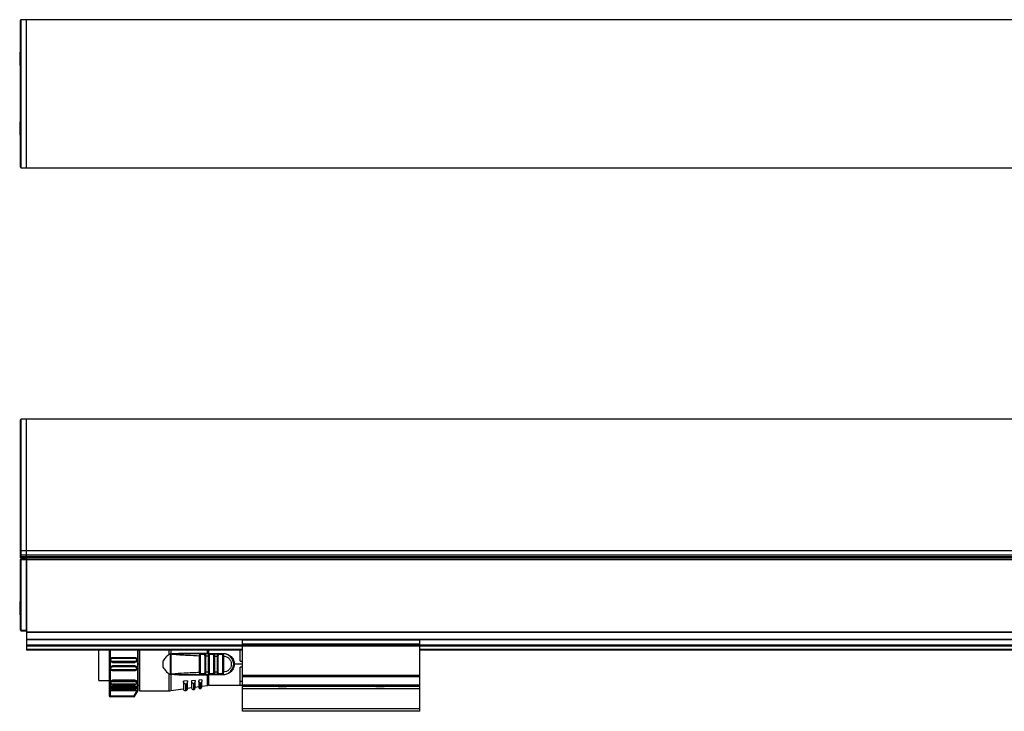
# Model space of a CAD drawing. Header units: millimetres. Extents: x -791 to 2460, y 405 to 804.
# Tile 6 of 14: x -134 to 198, y 570 to 804. Entities that reach past the tile are written whole.
import ezdxf

# ---------------------------------------------------------------- set-up
doc = ezdxf.new("R2010")
doc.units = ezdxf.units.MM

# ---------------------------------------------------------------- blocks, each defined once
blk = doc.blocks.new('Drawing View1')
at = {"color": 7, "linetype": 'Continuous', "lineweight": 25}
for p, q in [((-600, -21.3), (-600, 28.3)), ((-598, 28.5), (-599.8, 28.5)), ((-599.8, -21.5), (-599.8, 28.5)), ((-2, 28.5), (-598, 28.5)), ((-598, -21.5), (-598, 28.5)), ((-598, -21.5), (-598, 28.5)), ((-600, 17.55), (-600.25, 17.55)), ((-600.25, 17.55), (-600.25, 13.29)), ((-600.25, 13.29), (-600.25, 13.05)), ((-600.25, 13.05), (-600, 13.05)), ((-600, -6.05), (-600.25, -6.05)), ((-600.25, -6.05), (-600.25, -9.64)), ((-600.25, -9.64), (-600.25, -10.55)), ((-600.25, -10.55), (-600, -10.55)), ((-599.8, -21.5), (-598, -21.5)), ((-598, -21.5), (-2, -21.5))]:
    blk.add_line(p, q, dxfattribs=at)
for centre, start, end in [((-599.8, 28.3), 90, 180), ((-599.8, -21.3), 180, 270)]:
    blk.add_arc(centre, 0.2, start, end, dxfattribs=at)
blk = doc.blocks.new('Drawing View2')
at = {"color": 7, "linetype": 'Continuous', "lineweight": 25}
for p, q in [((-39.44, 39.99), (-39.44, 84.06)), ((-37.44, 84.26), (-39.24, 84.26)), ((-39.24, 39.84), (-39.24, 84.26)), ((558.56, 84.26), (-37.44, 84.26)), ((-37.44, 39.84), (-37.44, 84.26)), ((-37.44, 39.84), (-37.44, 84.26)), ((-39.44, 38.28), (-39.44, 39.99)), ((-39.44, 38.28), (-39.24, 38.28)), ((-39.44, 37.76), (-39.44, 38.28)), ((-39.44, 37.76), (-39.24, 37.76)), ((-39.44, 37.46), (-39.44, 37.76)), ((-39.44, 12.96), (-39.44, 36.86)), ((-39.44, 36.86), (-39.24, 36.86)), ((-37.44, 39.84), (-39.24, 39.84)), ((-39.24, 38.28), (-39.24, 39.84)), ((-37.44, 38.28), (-39.24, 38.28)), ((-39.24, 37.76), (-39.24, 38.28)), ((-39.24, 37.26), (-39.24, 37.76)), ((-37.44, 37.76), (-39.24, 37.76)), ((-37.44, 37.26), (-39.24, 37.26)), ((-39.24, 36.86), (-39.24, 37.06)), ((-39.24, 37.06), (-37.44, 37.06)), ((-39.24, 12.96), (-39.24, 36.86)), ((-39.24, 36.86), (-37.44, 36.86)), ((-37.44, 38.28), (-37.44, 39.84)), ((558.56, 39.84), (-37.44, 39.84)), ((-37.44, 38.28), (-37.44, 39.84)), ((558.56, 38.28), (-37.44, 38.28)), ((-37.44, 37.76), (-37.44, 38.28)), ((-37.44, 37.76), (-37.44, 37.76)), ((-37.44, 37.26), (-37.44, 37.76)), ((558.56, 37.76), (-37.44, 37.76)), ((-37.44, 37.34), (-37.44, 37.76)), ((-35.44, 37.26), (-37.44, 37.26)), ((-37.44, 37.26), (-37.44, 37.01)), ((-37.44, 37.01), (-37.44, 36.86)), ((-37.44, 12.96), (-37.44, 36.86)), ((558.56, 36.76), (-37.44, 36.76)), ((-37.44, 36.76), (-37.44, 12.34)), ((260.56, 37.26), (-35.44, 37.26)), ((548.56, 37.26), (260.56, 37.26)), ((-39.44, 22.64), (-39.69, 22.64)), ((-39.69, 22.64), (-39.69, 22.2)), ((-39.69, 22.2), (-39.69, 18.14)), ((-39.69, 18.14), (-39.44, 18.14)), ((-39.44, 12.96), (-39.24, 12.96)), ((-39.24, 12.76), (-39.24, 12.96)), ((-39.24, 12.96), (-37.44, 12.96)), ((-39.24, 12.76), (-37.44, 12.76)), ((558.56, 12.34), (-37.44, 12.34)), ((-37.44, 12.34), (-37.44, 12.2)), ((558.56, 12.2), (-37.44, 12.2)), ((-37.44, 12.2), (-37.44, 9.82)), ((-37.44, 9.82), (-37.44, 9.68)), ((35.56, 9.82), (-37.44, 9.82)), ((-37.44, 9.68), (-37.44, 7.96)), ((35.56, 9.68), (-37.44, 9.68)), ((-37.44, 7.96), (-37.44, 7.76)), ((35.56, 7.96), (-37.44, 7.96)), ((35.56, 7.76), (-37.44, 7.76)), ((-37.44, 7.76), (-37.44, 7.56)), ((-37.44, 7.56), (-37.44, 6.46)), ((35.56, 7.56), (-37.44, 7.56)), ((35.56, 9.63), (35.56, 9.83)), ((95.56, 9.83), (35.56, 9.83)), ((95.56, 9.63), (35.56, 9.63)), ((35.56, 8.27), (35.56, 9.63)), ((35.56, 8.13), (35.56, 8.27)), ((95.56, 8.27), (35.56, 8.27)), ((95.56, 8.13), (35.56, 8.13)), ((35.56, 7.95), (35.56, 8.13)), ((95.56, 7.95), (35.56, 7.95)), ((35.56, 7.55), (35.56, 7.95)), ((35.56, -2.3), (35.56, 7.55)), ((95.56, 7.55), (35.56, 7.55)), ((95.56, 9.63), (95.56, 9.83)), ((425.56, 9.82), (95.56, 9.82)), ((425.56, 9.68), (95.56, 9.68)), ((95.56, 8.27), (95.56, 9.63)), ((95.56, 8.13), (95.56, 8.27)), ((95.56, 7.95), (95.56, 8.13)), ((425.56, 7.96), (95.56, 7.96)), ((95.56, 7.55), (95.56, 7.95)), ((425.56, 7.76), (95.56, 7.76)), ((425.56, 7.56), (95.56, 7.56)), ((95.56, -2.3), (95.56, 7.55)), ((-37.44, 6.46), (-37.44, 6.26)), ((35.56, 6.46), (-37.44, 6.46)), ((35.56, 6.26), (-37.44, 6.26)), ((-12.97, -4.04), (-12.97, 6.26)), ((-9.44, 6.26), (-9.44, -7.26)), ((-8.39, 3.63), (-8.34, 3.64)), ((-0.74, 3.64), (-8.34, 3.64)), ((-8.34, 3.49), (-0.74, 3.49)), ((-0.74, 3.64), (-0.68, 3.63)), ((0.28, -7.56), (0.28, 6.26)), ((0.38, -7.44), (0.38, 6.26)), ((0.83, 6.26), (0.83, 1.42)), ((10.81, 4.75), (10.81, 6.26)), ((11.33, 5), (10.81, 4.75)), ((11.32, -1.98), (11.33, 5)), ((11.38, 6.26), (11.38, 5)), ((11.38, 5), (11.4, 5)), ((11.61, 4.92), (11.4, 5)), ((13.42, 5.01), (14.1, 5.01)), ((23.74, 5.11), (14.07, 5.13)), ((14.1, 5.01), (14.09, 5.02)), ((21.13, -1.33), (21.13, 4.36)), ((21.32, 5.01), (21.41, 4.99)), ((22.9, 5.01), (21.32, 5.01)), ((21.41, -1.33), (21.41, 4.36)), ((22.68, 4.71), (21.55, 4.71)), ((22.9, 5.01), (22.82, 4.99)), ((22.85, 4.29), (22.85, -1.27)), ((22.9, 5.01), (22.98, 4.98)), ((23.14, 4.29), (23.14, -1.27)), ((23.74, 5.11), (23.74, 6.26)), ((24.13, -1.24), (24.13, 4.27)), ((24.17, 6.26), (24.17, 5.11)), ((24.17, 5.11), (29.13, 5.11)), ((24.17, 5.01), (24.17, 5.11)), ((24.47, 4.99), (24.36, 5)), ((24.4, 5.01), (24.48, 4.99)), ((25.84, 5.01), (24.4, 5.01)), ((24.41, -1.24), (24.41, 4.27)), ((25.64, 4.71), (24.61, 4.71)), ((25.84, 5.01), (25.92, 4.98)), ((25.84, 5.01), (27.45, 5.01)), ((26.14, 4.23), (25.85, 4.23)), ((25.85, 4.23), (25.85, -1.21)), ((25.89, 5), (25.86, 5)), ((26.14, 4.23), (27.13, 4.22)), ((26.14, 4.23), (26.14, -1.21)), ((27.13, -1.2), (27.13, 4.22)), ((27.41, -1.2), (27.41, 4.22)), ((27.45, 5.01), (27.52, 4.99)), ((28.81, 5.01), (27.45, 5.01)), ((28.62, 4.71), (27.64, 4.71)), ((28.91, 4.99), (28.81, 5.01)), ((28.81, 5.01), (29.13, 5.01)), ((28.85, 4.21), (28.85, -1.19)), ((29.13, 4.42), (29.14, 4.38)), ((29.14, 4.38), (29.14, 4.21)), ((29.14, 4.21), (29.14, -1.19)), ((34.83, 2.51), (34.83, 6.26)), ((425.56, 6.46), (95.56, 6.46)), ((425.56, 6.26), (95.56, 6.26)), ((-9.09, 2.9), (-9.07, 3.02)), ((-9.09, 2.9), (-9.09, 2.86)), ((-9.09, 0.17), (-9.09, 0.12)), ((-9.07, 0), (-9.09, 0.12)), ((-9.07, 3.02), (-9.05, 3.14)), ((-9.05, -0.11), (-9.07, 0)), ((-0.74, 2.37), (-8.34, 2.37)), ((-0.74, 2.16), (-8.34, 2.16)), ((-8.34, 2.16), (-8.34, 2.11)), ((-8.34, 2.11), (-0.74, 2.11)), ((-8.34, 0.91), (-8.34, 0.87)), ((-0.74, 0.91), (-8.34, 0.91)), ((-8.34, 0.87), (-0.74, 0.87)), ((-8.34, 0.65), (-0.74, 0.65)), ((-0.74, 2.11), (-0.74, 2.16)), ((-0.74, 0.87), (-0.74, 0.91)), ((-0.03, 3.14), (-0.01, 3.02)), ((0.01, 2.86), (0.01, 2.9)), ((0.01, 0.12), (0.01, 0.17)), ((0.83, 1.44), (0.38, 1.44)), ((0.83, 1.42), (0.83, -7.49)), ((8.83, 0.37), (8.83, 2.65)), ((35.56, 1.51), (32.83, 1.51)), ((34.83, 2.51), (35.56, 2.51)), ((35.56, 0.51), (34.83, 0.51)), ((34.83, -5.57), (34.83, 0.51)), ((-8.34, -0.62), (-8.39, -0.61)), ((-0.74, -0.46), (-8.34, -0.46)), ((-8.34, -0.62), (-0.74, -0.62)), ((-0.68, -0.61), (-0.74, -0.62)), ((10.81, -7.49), (10.81, -1.72)), ((11.61, -1.89), (11.38, -1.98)), ((11.38, -1.98), (11.38, -7.45)), ((11.62, -1.94), (11.85, -1.93)), ((14.07, -2.1), (23.74, -2.09)), ((21.32, -1.99), (21.41, -1.97)), ((21.32, -1.99), (22.9, -1.99)), ((21.55, -1.69), (22.68, -1.69)), ((23.14, -1.27), (22.85, -1.27)), ((22.94, -1.99), (23.77, -1.99)), ((23.74, -5.67), (23.74, -2.09)), ((29.13, -2.09), (24.17, -2.09)), ((24.17, -2.09), (24.17, -5.64)), ((24.36, -1.97), (24.48, -1.97)), ((24.4, -1.99), (24.48, -1.96)), ((24.4, -1.99), (25.84, -1.99)), ((24.61, -1.69), (25.64, -1.69)), ((27.45, -1.99), (25.84, -1.99)), ((25.85, -1.21), (26.14, -1.21)), ((27.13, -1.2), (26.14, -1.21)), ((27.4, -1.97), (27.53, -1.96)), ((27.45, -1.99), (27.52, -1.96)), ((27.45, -1.99), (28.81, -1.99)), ((27.64, -1.69), (28.62, -1.69)), ((29.13, -1.99), (28.81, -1.99)), ((29.14, -1.19), (29.13, -1.4)), ((35.56, -2.82), (35.56, -2.3)), ((95.56, -2.3), (35.56, -2.3)), ((95.56, -2.82), (35.56, -2.82)), ((35.56, -5.55), (35.56, -2.82)), ((95.56, -2.82), (95.56, -2.3)), ((95.56, -5.55), (95.56, -2.82)), ((-12.97, -4.04), (-9.44, -4.04)), ((-9.09, -4.52), (-9.09, -4.71)), ((-9.09, -6.25), (-9.09, -6.5)), ((-0.74, -3.94), (-8.34, -3.94)), ((-8.34, -3.94), (-8.34, -4.14)), ((-8.34, -4.14), (-0.74, -4.14)), ((-8.34, -4.42), (-0.74, -4.42)), ((-0.74, -5.26), (-8.34, -5.26)), ((-8.34, -5.32), (-0.74, -5.32)), ((-0.74, -5.83), (-8.34, -5.83)), ((-8.34, -5.83), (-8.34, -6.1)), ((-8.34, -6.1), (-0.74, -6.1)), ((-8.34, -6.36), (-0.74, -6.36)), ((-0.74, -4.14), (-0.74, -3.94)), ((-0.74, -6.1), (-0.74, -5.83)), ((0.01, -4.72), (0.01, -4.52)), ((0.01, -6.5), (0.01, -6.25)), ((0.38, -5.64), (0.83, -5.64)), ((17.03, -4.19), (15.63, -4.29)), ((15.63, -4.29), (15.63, -4.31)), ((15.63, -4.31), (15.63, -6.85)), ((16.32, -5.22), (16.23, -5.21)), ((16.32, -5.22), (16.32, -7.44)), ((16.52, -7.41), (16.52, -5.2)), ((17.03, -4.19), (17.03, -4.46)), ((17.03, -6.82), (17.03, -4.46)), ((17.03, -6.63), (18.43, -6.43)), ((19.63, -4.01), (18.43, -4.09)), ((18.43, -4.09), (18.43, -4.27)), ((18.43, -4.27), (18.43, -6.56)), ((19, -5.01), (18.93, -5.01)), ((19, -5.01), (19, -7.06)), ((19.2, -7.03), (19.2, -5)), ((19.63, -4.01), (19.63, -4.39)), ((19.63, -6.53), (19.63, -4.39)), ((19.63, -6.26), (20.83, -6.09)), ((21.83, -3.85), (20.83, -3.92)), ((20.83, -3.92), (20.83, -4.26)), ((20.83, -4.26), (20.83, -6.33)), ((21.29, -4.84), (21.23, -4.83)), ((21.29, -4.84), (21.29, -6.73)), ((21.49, -6.7), (21.49, -4.82)), ((21.83, -3.85), (21.83, -4.34)), ((21.83, -6.3), (21.83, -4.34)), ((21.83, -5.94), (23.74, -5.67)), ((24.17, -5.64), (35.56, -5.64)), ((35.56, -4.4), (34.83, -4.4)), ((34.83, -5.57), (35.56, -5.57)), ((95.56, -5.55), (35.56, -5.55)), ((35.56, -6.03), (35.56, -5.55)), ((95.56, -6.03), (35.56, -6.03)), ((35.56, -6.9), (35.56, -6.03)), ((47.63, -6.03), (47.76, -6.17)), ((49.48, -6.17), (47.76, -6.17)), ((50.36, -6.17), (49.48, -6.17)), ((50.36, -6.17), (50.49, -6.03)), ((80.63, -6.03), (80.76, -6.17)), ((83.36, -6.17), (80.76, -6.17)), ((83.36, -6.17), (83.49, -6.03)), ((95.56, -6.03), (95.56, -5.55)), ((95.56, -6.9), (95.56, -6.03)), ((-9.44, -7.26), (-9.44, -9.23)), ((-0.05, -7.53), (-9.14, -7.53)), ((-9.14, -7.53), (-9.14, -9.23)), ((-9.14, -9.23), (-1.16, -9.23)), ((-1.16, -9.53), (-9.14, -9.53)), ((-0.74, -6.95), (-8.34, -6.95)), ((-8.34, -6.98), (-0.74, -6.98)), ((-0.05, -7.53), (-1.16, -9.23)), ((-1.16, -9.53), (-1.16, -9.23)), ((-0.9, -9.39), (0.28, -7.56)), ((-0.89, -9.39), (0.38, -7.44)), ((0.83, -7.49), (10.81, -7.49)), ((11.38, -7.45), (15.63, -6.83)), ((16.32, -7.44), (16.52, -7.41)), ((19, -7.06), (19.2, -7.03)), ((21.29, -6.73), (21.49, -6.7)), ((95.56, -6.9), (35.56, -6.9)), ((35.56, -13.58), (35.56, -6.9)), ((95.56, -13.58), (95.56, -6.9)), ((95.56, -13.58), (35.56, -13.58)), ((35.56, -14.44), (35.56, -13.58)), ((95.56, -14.44), (35.56, -14.44)), ((95.56, -14.44), (95.56, -13.58))]:
    blk.add_line(p, q, dxfattribs=at)
at = {"color": 7, "linetype": 'Continuous', "lineweight": 25, "flags": 128}
for points in [[(-9.14, 6.26), (-9.14, 5.77), (-9.14, 4.13), (-9.14, 2.4), (-9.14, 0.63), (-9.14, -1.11), (-9.14, -2.74), (-9.14, -4.22), (-9.14, -5.48), (-9.14, -6.47), (-9.14, -7.17), (-9.14, -7.53)], [(28.81, 5.01), (28.78, 5.01), (28.74, 4.99), (28.71, 4.96), (28.68, 4.93), (28.65, 4.88), (28.63, 4.83), (28.62, 4.77), (28.62, 4.71)], [(28.81, -1.99), (28.78, -1.98), (28.74, -1.96), (28.71, -1.94), (28.68, -1.9), (28.65, -1.85), (28.63, -1.8), (28.62, -1.75), (28.62, -1.69)], [(16.32, -5.22), (16.43, -5.21), (16.52, -5.2)], [(19, -5.01), (19.12, -5), (19.2, -5)], [(21.29, -4.84), (21.4, -4.83), (21.49, -4.82)], [(-9.44, -9.23), (-9.43, -9.23), (-9.41, -9.23), (-9.39, -9.23), (-9.35, -9.23), (-9.3, -9.23), (-9.25, -9.23), (-9.2, -9.23), (-9.14, -9.23)], [(-9.14, -9.23), (-9.14, -9.29), (-9.14, -9.35), (-9.14, -9.4), (-9.14, -9.44), (-9.14, -9.48), (-9.14, -9.51), (-9.14, -9.53), (-9.14, -9.53)]]:
    blk.add_lwpolyline(points, dxfattribs=at)
at = {"color": 7, "linetype": 'Continuous', "lineweight": 25}
for centre, radius, start, end in [((-39.24, 84.06), 0.2, 90, 180), ((-39.26, 40.02), 0.182, 188.0597, 276.2533), ((-39.24, 37.46), 0.2, 180, 270), ((-39.24, 36.86), 0.2, 90, 180), ((-39.24, 12.96), 0.2, 180, 270), ((24, 5.12), 0.261, 181.6208, 203.1902), ((25.9, 4.75), 0.266, 103.2147, 188.8578), ((29.13, 1.51), 3.5, 270, 90.0004), ((22.95, -1.72), 0.269, 172.5997, 259.8789), ((23.88, -2.07), 0.142, 142.5782, 185.7895), ((184.77, -2.07), 160.61, 179.9707, 180.0061), ((25.9, -1.73), 0.266, 171.1423, 256.7856), ((18.93, -6.56), 0.5, 180, 278.1899), ((19.13, -6.53), 0.5, 278.1899, 0), ((21.23, -6.33), 0.4, 180, 278.1899), ((21.43, -6.3), 0.4, 278.1899, 0), ((24.17, -8.64), 3, 90, 98.1899), ((-9.14, -9.23), 0.3, 180, 270), ((-1.16, -9.23), 0.3, 270.0085, 327.0566), ((-0.9, -0.66), 8.73, 269.9608, 270.0593), ((10.81, -3.49), 4, 270, 278.1899), ((16.23, -6.85), 0.6, 180, 278.1899), ((16.43, -6.82), 0.6, 278.1899, 0)]:
    blk.add_arc(centre, radius, start, end, dxfattribs=at)
for points, knots in [([(-8.34, 3.64), (-8.39, 3.64), (-8.49, 3.63), (-8.63, 3.59), (-8.77, 3.52), (-8.89, 3.42), (-8.98, 3.3), (-9.05, 3.16), (-9.07, 3.07), (-9.08, 3.03)], [0, 0, 0, 0, 0.143395, 0.287611, 0.432551, 0.57803, 0.723868, 0.869915, 1, 1, 1, 1]), ([(-8.34, 2.37), (-8.41, 2.38), (-8.55, 2.4), (-8.74, 2.53), (-8.86, 2.71), (-8.9, 2.93), (-8.86, 3.15), (-8.74, 3.33), (-8.55, 3.46), (-8.41, 3.48), (-8.34, 3.49)], [0, 0, 0, 0, 0.124106, 0.248734, 0.374111, 0.499999, 0.625886, 0.751263, 0.875889, 1, 1, 1, 1]), ([(0, 3.02), (-0.01, 3.07), (-0.03, 3.16), (-0.1, 3.3), (-0.19, 3.42), (-0.31, 3.52), (-0.44, 3.59), (-0.59, 3.63), (-0.69, 3.64), (-0.74, 3.64)], [0, 0, 0, 0, 0.13122, 0.277078, 0.422725, 0.568014, 0.712764, 0.856793, 1, 1, 1, 1]), ([(-0.74, 3.49), (-0.67, 3.48), (-0.52, 3.46), (-0.34, 3.33), (-0.22, 3.15), (-0.17, 2.93), (-0.22, 2.71), (-0.34, 2.53), (-0.52, 2.4), (-0.67, 2.38), (-0.74, 2.37)], [0, 0, 0, 0, 0.124111, 0.248737, 0.374114, 0.500001, 0.625889, 0.751266, 0.875894, 1, 1, 1, 1]), ([(10.81, 4.75), (10.41, 4.47), (9.62, 3.9), (9.09, 3.07), (8.83, 2.65)], [0, 0, 0, 0, 0.5035589, 1, 1, 1, 1]), ([(11.38, 5), (11.37, 5.01), (11.36, 5.01), (11.34, 5.01), (11.33, 5)], [0, 0, 0, 0, 0.500612, 1, 1, 1, 1]), ([(11.4, 5), (11.4, 4.87), (11.4, 3.68), (11.4, 1.35), (11.39, -0.85), (11.38, -1.98)], [0, 0, 0, 0, 0.053586, 0.51491, 1, 1, 1, 1]), ([(11.61, 4.92), (11.61, 4.92), (11.61, 4.93), (11.61, 4.94), (11.61, 4.96), (11.62, 4.97), (11.68, 5.01), (11.84, 5.04), (12.64, 5.15), (13.41, 5.14), (14.07, 5.13)], [0, 0, 0, 0, 0.005863, 0.010853, 0.015526, 0.020816, 0.030349, 0.102024, 0.217101, 1, 1, 1, 1]), ([(11.84, 4.88), (11.84, 4.88), (11.8, 4.88), (11.72, 4.89), (11.65, 4.91), (11.61, 4.92)], [0, 0, 0, 0, 0.03383, 0.554622, 1, 1, 1, 1]), ([(11.84, 4.88), (11.79, 4.89), (11.72, 4.9), (11.66, 4.92), (11.64, 4.93), (11.64, 4.93), (11.63, 4.94), (11.63, 4.94), (11.63, 4.94), (11.63, 4.94), (11.64, 4.94), (11.66, 4.96), (12.03, 4.99), (12.61, 5), (13.19, 5.01), (13.42, 5.01)], [0, 0, 0, 0, 0.081955, 0.100504, 0.104545, 0.107904, 0.109312, 0.110576, 0.111187, 0.111805, 0.113148, 0.116521, 0.148873, 0.655869, 1, 1, 1, 1]), ([(11.84, 4.88), (13.58, 4.75), (16.67, 4.53), (19.76, 4.41), (21.13, 4.36)], [0, 0, 0, 0, 0.559905, 1, 1, 1, 1]), ([(14.09, 5.02), (14.09, 5.02), (14.09, 5.02), (14.09, 5.04), (14.08, 5.08), (14.08, 5.11), (14.07, 5.13)], [0, 0, 0, 0, 0.000098, 0.337965, 0.675801, 1, 1, 1, 1]), ([(21.32, 5.01), (19.97, 5.01), (17.57, 5.01), (15.16, 5.01), (14.1, 5.01)], [0, 0, 0, 0, 0.5600664, 1, 1, 1, 1]), ([(21.13, 4.36), (21.13, 4.4), (21.13, 4.5), (21.14, 4.66), (21.16, 4.8), (21.19, 4.91), (21.24, 4.99), (21.29, 5), (21.32, 5.01)], [0, 0, 0, 0, 0.133442, 0.262516, 0.491682, 0.616787, 0.744465, 1, 1, 1, 1]), ([(21.41, 4.99), (21.37, 5), (21.32, 5.01), (21.27, 5), (21.26, 4.99)], [0, 0, 0, 0, 0.792844, 1, 1, 1, 1]), ([(21.41, 4.99), (21.41, 4.99), (21.44, 4.98), (21.49, 4.93), (21.54, 4.83), (21.55, 4.75), (21.55, 4.71)], [0, 0, 0, 0, 0.01527, 0.343514, 0.671757, 1, 1, 1, 1]), ([(21.41, 4.36), (21.42, 4.41), (21.42, 4.48), (21.43, 4.57), (21.44, 4.62), (21.46, 4.66), (21.49, 4.69), (21.52, 4.71), (21.54, 4.71), (21.55, 4.71)], [0, 0, 0, 0, 0.293505, 0.420714, 0.540415, 0.65535, 0.771043, 0.883597, 1, 1, 1, 1]), ([(22.82, 4.99), (22.82, 4.99), (22.79, 4.98), (22.74, 4.93), (22.69, 4.83), (22.69, 4.75), (22.68, 4.71)], [0, 0, 0, 0, 0.015258, 0.343505, 0.671753, 1, 1, 1, 1]), ([(22.85, 4.29), (22.85, 4.35), (22.85, 4.46), (22.83, 4.58), (22.8, 4.65), (22.77, 4.68), (22.73, 4.71), (22.7, 4.71), (22.68, 4.71)], [0, 0, 0, 0, 0.294352, 0.539974, 0.655031, 0.766741, 0.880127, 1, 1, 1, 1]), ([(22.98, 4.99), (22.97, 4.99), (22.92, 5.01), (22.86, 5), (22.82, 4.99)], [0, 0, 0, 0, 0.199135, 1, 1, 1, 1]), ([(24.4, 5.01), (24.12, 5.01), (23.62, 5.01), (23.12, 5.01), (22.9, 5.01)], [0, 0, 0, 0, 0.560002, 1, 1, 1, 1]), ([(22.98, 4.98), (22.99, 4.98), (23.03, 4.97), (23.07, 4.9), (23.11, 4.79), (23.13, 4.63), (23.14, 4.45), (23.14, 4.34), (23.14, 4.29)], [0, 0, 0, 0, 0.120831, 0.271701, 0.419722, 0.688876, 0.841614, 1, 1, 1, 1]), ([(23.14, 4.29), (23.32, 4.29), (23.65, 4.28), (23.98, 4.27), (24.13, 4.27)], [0, 0, 0, 0, 0.559996, 1, 1, 1, 1]), ([(23.74, 5.11), (23.78, 5.11), (23.85, 5.11), (23.92, 5.11), (23.95, 5.11)], [0, 0, 0, 0, 0.559652, 1, 1, 1, 1]), ([(24.17, 5.11), (24.13, 5.11), (24.05, 5.11), (23.98, 5.11), (23.95, 5.11)], [0, 0, 0, 0, 0.559814, 1, 1, 1, 1]), ([(24.13, 4.27), (24.13, 4.32), (24.13, 4.42), (24.14, 4.56), (24.16, 4.69), (24.19, 4.81), (24.22, 4.9), (24.28, 4.99), (24.35, 5), (24.4, 5.01)], [0, 0, 0, 0, 0.1314285, 0.2450575, 0.3657174, 0.4896368, 0.6226416, 0.7526902, 1, 1, 1, 1]), ([(24.48, 4.99), (24.44, 5), (24.38, 5.01), (24.33, 5), (24.32, 5)], [0, 0, 0, 0, 0.849136, 1, 1, 1, 1]), ([(24.41, 4.27), (24.42, 4.34), (24.42, 4.43), (24.44, 4.54), (24.46, 4.61), (24.48, 4.66), (24.52, 4.69), (24.56, 4.71), (24.59, 4.71), (24.61, 4.71)], [0, 0, 0, 0, 0.3110403, 0.4400404, 0.5554035, 0.6662201, 0.7789191, 0.8857816, 1, 1, 1, 1]), ([(25.64, 4.71), (25.66, 4.71), (25.7, 4.71), (25.75, 4.68), (25.78, 4.64), (25.82, 4.57), (25.85, 4.43), (25.85, 4.3), (25.85, 4.23)], [0, 0, 0, 0, 0.122412, 0.236302, 0.346812, 0.459545, 0.69705, 1, 1, 1, 1]), ([(25.93, 4.99), (25.92, 5), (25.87, 5.01), (25.81, 5), (25.76, 4.99)], [0, 0, 0, 0, 0.144878, 1, 1, 1, 1]), ([(25.92, 4.98), (25.95, 4.98), (26, 4.97), (26.05, 4.89), (26.09, 4.8), (26.11, 4.68), (26.13, 4.54), (26.14, 4.39), (26.14, 4.29), (26.14, 4.23)], [0, 0, 0, 0, 0.138196, 0.278986, 0.426933, 0.573822, 0.710415, 0.85235, 1, 1, 1, 1]), ([(27.13, 4.22), (27.13, 4.29), (27.13, 4.41), (27.15, 4.58), (27.17, 4.72), (27.22, 4.87), (27.3, 4.99), (27.4, 5), (27.45, 5.01)], [0, 0, 0, 0, 0.144532, 0.283535, 0.416002, 0.542467, 0.778825, 1, 1, 1, 1]), ([(27.53, 4.99), (27.47, 5), (27.42, 5.01), (27.37, 5), (27.36, 5)], [0, 0, 0, 0, 0.864211, 1, 1, 1, 1]), ([(27.41, 4.22), (27.42, 4.29), (27.42, 4.42), (27.45, 4.56), (27.5, 4.65), (27.54, 4.68), (27.59, 4.71), (27.62, 4.71), (27.64, 4.71)], [0, 0, 0, 0, 0.27836, 0.559216, 0.680473, 0.796904, 0.899694, 1, 1, 1, 1]), ([(28.62, 4.71), (28.64, 4.71), (28.69, 4.71), (28.74, 4.68), (28.78, 4.64), (28.82, 4.56), (28.85, 4.41), (28.85, 4.28), (28.85, 4.21)], [0, 0, 0, 0, 0.125212, 0.241394, 0.354086, 0.469338, 0.726349, 1, 1, 1, 1]), ([(28.91, 4.99), (28.9, 5), (28.85, 5.01), (28.79, 5), (28.74, 4.99)], [0, 0, 0, 0, 0.171854, 1, 1, 1, 1]), ([(29.13, 4.42), (29.13, 4.51), (29.12, 4.68), (29.06, 4.86), (29, 4.97), (28.93, 4.98), (28.91, 4.99)], [0, 0, 0, 0, 0.2935584, 0.5886885, 0.8835946, 1, 1, 1, 1]), ([(29.13, 5.11), (29.34, 5.11), (29.79, 5.09), (30.48, 4.89), (31.16, 4.56), (31.76, 4.08), (32.25, 3.51), (32.59, 2.86), (32.8, 2.19), (32.82, 1.73), (32.83, 1.51)], [0, 0, 0, 0, 0.105852, 0.231344, 0.368396, 0.504165, 0.637058, 0.766015, 0.888024, 1, 1, 1, 1]), ([(29.13, 5.01), (29.13, 5.01), (29.13, 4.99), (29.13, 4.86), (29.13, 4.67), (29.13, 4.51), (29.13, 4.42)], [0, 0, 0, 0, 0.25, 0.5, 0.75, 1, 1, 1, 1]), ([(29.14, 4.21), (29.49, 4.17), (30.2, 4.09), (31.09, 3.46), (31.69, 2.57), (31.9, 1.51), (31.69, 0.45), (31.09, -0.44), (30.2, -1.06), (29.49, -1.15), (29.14, -1.19)], [0, 0, 0, 0, 0.125, 0.249999, 0.374999, 0.499999, 0.624999, 0.749999, 0.875, 1, 1, 1, 1]), ([(-9.08, 3.03), (-9.08, 3.02), (-9.09, 2.97), (-9.09, 2.91), (-9.09, 2.86)], [0, 0, 0, 0, 0.0989245, 1, 1, 1, 1]), ([(-8.34, 2.16), (-8.42, 2.17), (-8.56, 2.18), (-8.74, 2.27), (-8.87, 2.37), (-8.98, 2.51), (-9.07, 2.68), (-9.08, 2.82), (-9.09, 2.9)], [0, 0, 0, 0, 0.215317, 0.349093, 0.499996, 0.650773, 0.784509, 1, 1, 1, 1]), ([(-8.34, 2.11), (-8.44, 2.12), (-8.63, 2.15), (-8.88, 2.32), (-9.05, 2.57), (-9.08, 2.76), (-9.09, 2.86)], [0, 0, 0, 0, 0.249102, 0.500264, 0.751374, 1, 1, 1, 1]), ([(-9.09, 0.17), (-9.08, 0.27), (-9.05, 0.46), (-8.88, 0.71), (-8.63, 0.88), (-8.44, 0.9), (-8.34, 0.91)], [0, 0, 0, 0, 0.248812, 0.500086, 0.751215, 1, 1, 1, 1]), ([(-9.09, 0.12), (-9.08, 0.21), (-9.07, 0.34), (-8.98, 0.52), (-8.87, 0.65), (-8.74, 0.76), (-8.56, 0.85), (-8.42, 0.86), (-8.34, 0.87)], [0, 0, 0, 0, 0.215523, 0.349239, 0.499973, 0.650763, 0.784506, 1, 1, 1, 1]), ([(-9.09, 0.17), (-9.09, 0.12), (-9.09, 0.06), (-9.08, 0.01), (-9.08, 0)], [0, 0, 0, 0, 0.9013276, 1, 1, 1, 1]), ([(-9.08, 0), (-9.07, -0.04), (-9.05, -0.14), (-8.98, -0.27), (-8.89, -0.39), (-8.77, -0.49), (-8.63, -0.56), (-8.49, -0.61), (-8.39, -0.61), (-8.34, -0.61)], [0, 0, 0, 0, 0.130124, 0.276165, 0.421998, 0.567471, 0.712411, 0.856614, 1, 1, 1, 1]), ([(-8.34, -0.46), (-8.41, -0.45), (-8.55, -0.43), (-8.74, -0.31), (-8.86, -0.12), (-8.9, 0.09), (-8.86, 0.31), (-8.74, 0.5), (-8.55, 0.63), (-8.41, 0.64), (-8.34, 0.65)], [0, 0, 0, 0, 0.124106, 0.248734, 0.374111, 0.499999, 0.625886, 0.751263, 0.875889, 1, 1, 1, 1]), ([(0.01, 2.9), (0, 2.82), (-0.01, 2.68), (-0.1, 2.51), (-0.2, 2.37), (-0.34, 2.27), (-0.52, 2.18), (-0.65, 2.17), (-0.74, 2.16)], [0, 0, 0, 0, 0.214783, 0.348571, 0.499371, 0.650552, 0.784526, 1, 1, 1, 1]), ([(0.01, 2.86), (0, 2.76), (-0.02, 2.57), (-0.19, 2.32), (-0.44, 2.15), (-0.64, 2.12), (-0.74, 2.11)], [0, 0, 0, 0, 0.249179, 0.499184, 0.75158, 1, 1, 1, 1]), ([(-0.74, 0.91), (-0.64, 0.9), (-0.45, 0.88), (-0.19, 0.71), (-0.04, 0.46), (0.03, 0.26), (0.01, 0.17), (0.01, 0.17)], [0, 0, 0, 0, 0.248209, 0.49872, 0.749554, 0.999745, 1, 1, 1, 1]), ([(-0.74, 0.87), (-0.65, 0.86), (-0.52, 0.85), (-0.34, 0.76), (-0.2, 0.65), (-0.1, 0.52), (-0.01, 0.34), (0.03, 0.13), (-0.01, -0.03), (-0.03, -0.11)], [0, 0, 0, 0, 0.1786787, 0.2894968, 0.4143981, 0.5393413, 0.6501472, 0.8286418, 1, 1, 1, 1]), ([(-0.74, 0.65), (-0.67, 0.64), (-0.52, 0.63), (-0.34, 0.5), (-0.22, 0.31), (-0.17, 0.09), (-0.22, -0.12), (-0.34, -0.31), (-0.52, -0.43), (-0.67, -0.45), (-0.74, -0.46)], [0, 0, 0, 0, 0.1241105, 0.2487374, 0.374114, 0.5000014, 0.6258894, 0.7512656, 0.8758944, 1, 1, 1, 1]), ([(-0.74, -0.61), (-0.69, -0.61), (-0.59, -0.61), (-0.44, -0.56), (-0.31, -0.49), (-0.19, -0.39), (-0.1, -0.27), (-0.03, -0.14), (-0.01, -0.04), (0, 0)], [0, 0, 0, 0, 0.143552, 0.287922, 0.433029, 0.57867, 0.72467, 0.87088, 1, 1, 1, 1]), ([(-0.01, 3.02), (0.01, 2.98), (0.02, 2.94), (0.01, 2.9), (0.01, 2.9)], [0, 0, 0, 0, 0.991335, 1, 1, 1, 1]), ([(0.01, 2.86), (0.01, 2.91), (0.02, 2.97), (0, 3.02), (0, 3.02)], [0, 0, 0, 0, 0.908401, 1, 1, 1, 1]), ([(0, 0), (0, 0.01), (0.02, 0.06), (0.01, 0.12), (0.01, 0.17)], [0, 0, 0, 0, 0.105042, 1, 1, 1, 1]), ([(8.83, 0.37), (9.09, -0.04), (9.62, -0.88), (10.41, -1.44), (10.81, -1.72)], [0, 0, 0, 0, 0.496441, 1, 1, 1, 1]), ([(32.83, 1.51), (32.83, 1.32), (32.81, 0.88), (32.61, 0.22), (32.28, -0.43), (31.82, -1), (31.24, -1.48), (30.57, -1.82), (29.86, -2.05), (29.37, -2.07), (29.13, -2.09)], [0, 0, 0, 0, 0.101354, 0.226036, 0.351866, 0.481359, 0.615671, 0.747338, 0.880559, 1, 1, 1, 1]), ([(10.81, -1.72), (10.9, -1.78), (11.07, -1.89), (11.25, -1.95), (11.32, -1.98)], [0, 0, 0, 0, 0.580293, 1, 1, 1, 1]), ([(11.32, -1.98), (11.33, -1.98), (11.35, -1.98), (11.37, -1.98), (11.38, -1.98)], [0, 0, 0, 0, 0.499272, 1, 1, 1, 1]), ([(14.07, -2.1), (13.44, -2.1), (12.65, -2.1), (11.84, -2.02), (11.65, -1.96), (11.62, -1.93), (11.61, -1.92), (11.61, -1.91), (11.61, -1.9), (11.61, -1.89)], [0, 0, 0, 0, 0.750987, 0.932339, 0.976611, 0.983581, 0.989387, 0.994604, 1, 1, 1, 1]), ([(11.63, -1.91), (11.63, -1.91), (11.64, -1.91), (11.64, -1.9), (11.66, -1.89), (11.68, -1.89), (11.69, -1.88)], [0, 0, 0, 0, 0.070853, 0.152897, 0.362347, 1, 1, 1, 1]), ([(14.1, -1.99), (13.99, -1.99), (13.68, -1.99), (13.08, -1.98), (12.54, -1.97), (12.19, -1.96), (12.12, -1.96), (12.1, -1.96), (12.09, -1.96), (12.09, -1.96), (12.09, -1.96), (12.09, -1.96), (12.02, -1.96), (11.89, -1.96), (11.75, -1.95), (11.67, -1.95), (11.65, -1.94), (11.65, -1.94), (11.64, -1.94), (11.64, -1.94), (11.64, -1.94), (11.64, -1.94), (11.64, -1.94), (11.65, -1.94), (11.65, -1.93), (11.66, -1.93), (11.66, -1.93), (11.66, -1.93), (11.66, -1.93), (11.66, -1.93), (11.68, -1.93), (11.72, -1.93), (11.78, -1.92), (11.83, -1.92), (11.84, -1.92)], [0, 0, 0, 0, 0.126085, 0.351928, 0.676718, 0.724247, 0.748595, 0.751666, 0.753204, 0.753397, 0.753493, 0.753505, 0.753513, 0.832333, 0.896628, 0.914608, 0.919866, 0.92158, 0.92279, 0.923241, 0.923627, 0.923999, 0.924411, 0.925506, 0.927084, 0.931868, 0.932624, 0.933016, 0.933066, 0.93309, 0.9331, 0.949647, 0.981484, 1, 1, 1, 1]), ([(11.84, -1.85), (11.84, -1.85), (11.84, -1.85), (11.84, -1.85), (11.84, -1.85), (11.84, -1.85), (11.81, -1.86), (11.76, -1.87), (11.72, -1.88), (11.69, -1.88)], [0, 0, 0, 0, 0.000332, 0.002842, 0.009727, 0.035627, 0.135958, 0.53074, 1, 1, 1, 1]), ([(21.13, -1.33), (19.39, -1.4), (16.3, -1.53), (13.2, -1.75), (11.84, -1.85)], [0, 0, 0, 0, 0.5600932, 1, 1, 1, 1]), ([(14.1, -1.99), (14.1, -1.99), (14.09, -1.99), (14.09, -2.02), (14.08, -2.05), (14.08, -2.09), (14.07, -2.1)], [0, 0, 0, 0, 0.244853, 0.499998, 0.755144, 1, 1, 1, 1]), ([(14.1, -1.99), (15.45, -1.99), (17.85, -1.99), (20.26, -1.99), (21.32, -1.99)], [0, 0, 0, 0, 0.559932, 1, 1, 1, 1]), ([(14.1, -1.99), (15.91, -1.99), (18.29, -1.99), (20.66, -1.99), (21.24, -1.99)], [0, 0, 0, 0, 0.7587231, 1, 1, 1, 1]), ([(21.32, -1.99), (21.29, -1.98), (21.24, -1.97), (21.19, -1.88), (21.16, -1.78), (21.14, -1.63), (21.13, -1.47), (21.13, -1.38), (21.13, -1.33)], [0, 0, 0, 0, 0.25738, 0.385697, 0.511171, 0.738879, 0.867225, 1, 1, 1, 1]), ([(21.26, -1.97), (21.27, -1.97), (21.32, -1.98), (21.37, -1.97), (21.41, -1.97)], [0, 0, 0, 0, 0.205604, 1, 1, 1, 1]), ([(21.26, -1.97), (21.27, -1.97), (21.32, -1.98), (21.37, -1.97), (21.41, -1.97)], [0, 0, 0, 0, 0.204942, 1, 1, 1, 1]), ([(21.55, -1.69), (21.53, -1.68), (21.5, -1.67), (21.46, -1.64), (21.45, -1.6), (21.43, -1.54), (21.42, -1.45), (21.42, -1.38), (21.41, -1.33)], [0, 0, 0, 0, 0.218752, 0.329388, 0.443599, 0.567307, 0.703565, 1, 1, 1, 1]), ([(21.41, -1.97), (21.41, -1.96), (21.44, -1.96), (21.49, -1.9), (21.54, -1.81), (21.55, -1.73), (21.55, -1.69)], [0, 0, 0, 0, 0.0156597, 0.3437731, 0.6718866, 1, 1, 1, 1]), ([(22.85, -1.27), (22.85, -1.33), (22.85, -1.44), (22.83, -1.56), (22.8, -1.62), (22.77, -1.66), (22.73, -1.68), (22.7, -1.68), (22.68, -1.69)], [0, 0, 0, 0, 0.293689, 0.545649, 0.659897, 0.775625, 0.886828, 1, 1, 1, 1]), ([(22.82, -1.97), (22.86, -1.97), (22.92, -1.98), (22.97, -1.97), (22.98, -1.97)], [0, 0, 0, 0, 0.804963, 1, 1, 1, 1]), ([(23.14, -1.27), (23.14, -1.32), (23.14, -1.41), (23.13, -1.55), (23.12, -1.67), (23.1, -1.79), (23.07, -1.87), (23.01, -1.96), (22.95, -1.98), (22.9, -1.99)], [0, 0, 0, 0, 0.132394, 0.247635, 0.371715, 0.494784, 0.621057, 0.748595, 1, 1, 1, 1]), ([(22.9, -1.99), (23.18, -1.99), (23.68, -1.99), (24.18, -1.99), (24.4, -1.99)], [0, 0, 0, 0, 0.559997, 1, 1, 1, 1]), ([(24.13, -1.24), (23.94, -1.25), (23.61, -1.25), (23.28, -1.26), (23.14, -1.27)], [0, 0, 0, 0, 0.560004, 1, 1, 1, 1]), ([(23.95, -2.09), (23.91, -2.09), (23.84, -2.09), (23.77, -2.09), (23.74, -2.09)], [0, 0, 0, 0, 0.560117, 1, 1, 1, 1]), ([(23.95, -2.09), (23.99, -2.09), (24.06, -2.09), (24.13, -2.09), (24.17, -2.09)], [0, 0, 0, 0, 0.560114, 1, 1, 1, 1]), ([(24.4, -1.99), (24.35, -1.98), (24.28, -1.97), (24.22, -1.87), (24.18, -1.78), (24.16, -1.66), (24.13, -1.49), (24.13, -1.34), (24.13, -1.24)], [0, 0, 0, 0, 0.249447, 0.380441, 0.514236, 0.638992, 0.760922, 1, 1, 1, 1]), ([(24.32, -1.97), (24.33, -1.97), (24.38, -1.98), (24.44, -1.97), (24.48, -1.96)], [0, 0, 0, 0, 0.148032, 1, 1, 1, 1]), ([(24.61, -1.69), (24.6, -1.69), (24.59, -1.69), (24.56, -1.69), (24.51, -1.66), (24.46, -1.59), (24.43, -1.52), (24.42, -1.41), (24.42, -1.31), (24.41, -1.24)], [0, 0, 0, 0, 0.03814, 0.082239, 0.194335, 0.457153, 0.574864, 0.674637, 1, 1, 1, 1]), ([(24.48, -1.96), (24.48, -1.96), (24.51, -1.96), (24.55, -1.9), (24.6, -1.81), (24.61, -1.73), (24.61, -1.69)], [0, 0, 0, 0, 0.012816, 0.341877, 0.670939, 1, 1, 1, 1]), ([(25.85, -1.21), (25.85, -1.28), (25.85, -1.38), (25.83, -1.49), (25.81, -1.56), (25.78, -1.62), (25.75, -1.66), (25.7, -1.68), (25.66, -1.68), (25.64, -1.69)], [0, 0, 0, 0, 0.29523, 0.424831, 0.548059, 0.659141, 0.768027, 0.880017, 1, 1, 1, 1]), ([(25.76, -1.97), (25.81, -1.97), (25.87, -1.98), (25.92, -1.97), (25.92, -1.97)], [0, 0, 0, 0, 0.871976, 1, 1, 1, 1]), ([(26.14, -1.21), (26.14, -1.27), (26.14, -1.38), (26.13, -1.55), (26.1, -1.69), (26.06, -1.84), (25.98, -1.96), (25.89, -1.98), (25.84, -1.99)], [0, 0, 0, 0, 0.141121, 0.276623, 0.406973, 0.532696, 0.771568, 1, 1, 1, 1]), ([(27.45, -1.99), (27.4, -1.98), (27.29, -1.96), (27.21, -1.84), (27.17, -1.69), (27.14, -1.55), (27.13, -1.38), (27.13, -1.26), (27.13, -1.2)], [0, 0, 0, 0, 0.224735, 0.461805, 0.587654, 0.718925, 0.856203, 1, 1, 1, 1]), ([(27.36, -1.97), (27.36, -1.97), (27.42, -1.98), (27.47, -1.97), (27.53, -1.96)], [0, 0, 0, 0, 0.144854, 1, 1, 1, 1]), ([(27.64, -1.69), (27.62, -1.69), (27.59, -1.68), (27.54, -1.66), (27.5, -1.62), (27.47, -1.56), (27.44, -1.49), (27.42, -1.37), (27.42, -1.27), (27.41, -1.2)], [0, 0, 0, 0, 0.100063, 0.203784, 0.319244, 0.435994, 0.573949, 0.710616, 1, 1, 1, 1]), ([(28.85, -1.19), (28.85, -1.25), (28.85, -1.39), (28.82, -1.53), (28.78, -1.61), (28.74, -1.66), (28.69, -1.68), (28.64, -1.69), (28.62, -1.69)], [0, 0, 0, 0, 0.2736482, 0.5306566, 0.6459687, 0.7586817, 0.8748432, 1, 1, 1, 1]), ([(28.74, -1.97), (28.79, -1.97), (28.85, -1.98), (28.9, -1.97), (28.91, -1.97)], [0, 0, 0, 0, 0.835628, 1, 1, 1, 1]), ([(29.13, -1.4), (29.13, -1.48), (29.11, -1.65), (29.06, -1.84), (28.97, -1.97), (28.87, -1.98), (28.81, -1.99)], [0, 0, 0, 0, 0.252447, 0.492128, 0.733882, 1, 1, 1, 1]), ([(29.14, -1.19), (29.1, -1.19), (29.03, -1.19), (28.94, -1.19), (28.88, -1.19), (28.86, -1.19), (28.85, -1.19)], [0, 0, 0, 0, 0.283442, 0.573712, 0.79452, 1, 1, 1, 1]), ([(29.13, -1.4), (29.13, -1.48), (29.13, -1.64), (29.13, -1.83), (29.13, -1.96), (29.13, -1.98), (29.13, -1.99)], [0, 0, 0, 0, 0.25, 0.5, 0.75, 1, 1, 1, 1]), ([(-9.09, -4.52), (-9.09, -4.52), (-9.11, -4.44), (-9.04, -4.29), (-8.88, -4.1), (-8.63, -3.96), (-8.44, -3.94), (-8.34, -3.93)], [0, 0, 0, 0, 0.000173, 0.250201, 0.500485, 0.749353, 1, 1, 1, 1]), ([(-9.09, -6.25), (-9.09, -6.25), (-9.11, -6.2), (-9.04, -6.09), (-8.88, -5.95), (-8.63, -5.85), (-8.44, -5.83), (-8.34, -5.83)], [0, 0, 0, 0, 0.000131, 0.249937, 0.500148, 0.750171, 1, 1, 1, 1]), ([(-9.09, -4.71), (-9.08, -4.65), (-9.07, -4.55), (-8.98, -4.41), (-8.87, -4.31), (-8.74, -4.23), (-8.56, -4.16), (-8.42, -4.15), (-8.34, -4.14)], [0, 0, 0, 0, 0.21433, 0.348286, 0.499453, 0.648965, 0.782372, 1, 1, 1, 1]), ([(-9.09, -4.71), (-9.09, -4.75), (-9.08, -4.83), (-9.03, -4.95), (-8.96, -5.05), (-8.87, -5.15), (-8.75, -5.22), (-8.62, -5.27), (-8.48, -5.31), (-8.38, -5.31), (-8.34, -5.32)], [0, 0, 0, 0, 0.127547, 0.255057, 0.38222, 0.50868, 0.63406, 0.757971, 0.880031, 1, 1, 1, 1]), ([(-9.09, -6.5), (-9.08, -6.46), (-9.07, -6.38), (-8.98, -6.29), (-8.87, -6.22), (-8.74, -6.16), (-8.56, -6.11), (-8.42, -6.1), (-8.34, -6.1)], [0, 0, 0, 0, 0.215208, 0.348901, 0.499715, 0.650829, 0.784725, 1, 1, 1, 1]), ([(-9.09, -6.5), (-9.09, -6.53), (-9.08, -6.59), (-9.03, -6.68), (-8.96, -6.77), (-8.86, -6.84), (-8.74, -6.9), (-8.61, -6.94), (-8.47, -6.97), (-8.38, -6.97), (-8.34, -6.97)], [0, 0, 0, 0, 0.128896, 0.257702, 0.385944, 0.513088, 0.638581, 0.761863, 0.88245, 1, 1, 1, 1]), ([(-8.34, -4.42), (-8.41, -4.42), (-8.55, -4.43), (-8.73, -4.53), (-8.86, -4.68), (-8.9, -4.84), (-8.86, -5.01), (-8.74, -5.14), (-8.56, -5.24), (-8.41, -5.25), (-8.34, -5.26)], [0, 0, 0, 0, 0.120411, 0.243943, 0.369922, 0.495539, 0.623004, 0.749648, 0.875959, 1, 1, 1, 1]), ([(-8.34, -6.95), (-8.41, -6.95), (-8.55, -6.94), (-8.74, -6.88), (-8.86, -6.79), (-8.9, -6.67), (-8.86, -6.56), (-8.74, -6.45), (-8.55, -6.38), (-8.41, -6.37), (-8.34, -6.36)], [0, 0, 0, 0, 0.1241105, 0.2487374, 0.374114, 0.5000014, 0.6258894, 0.7512656, 0.8758944, 1, 1, 1, 1]), ([(-8.34, -5.26), (-8.34, -5.27), (-8.34, -5.3), (-8.34, -5.32), (-8.34, -5.31), (-8.34, -5.31)], [0, 0, 0, 0, 0.482334, 0.964667, 1, 1, 1, 1]), ([(-0.74, -3.94), (-0.64, -3.94), (-0.45, -3.96), (-0.2, -4.1), (-0.03, -4.29), (0.03, -4.44), (0.01, -4.52), (0.01, -4.52)], [0, 0, 0, 0, 0.246617, 0.493096, 0.743351, 0.993712, 1, 1, 1, 1]), ([(-0.74, -4.14), (-0.65, -4.15), (-0.51, -4.16), (-0.34, -4.23), (-0.2, -4.31), (-0.1, -4.41), (-0.01, -4.55), (0, -4.65), (0.01, -4.71)], [0, 0, 0, 0, 0.218901, 0.351957, 0.50046, 0.651294, 0.785093, 1, 1, 1, 1]), ([(-0.74, -5.26), (-0.67, -5.25), (-0.53, -5.24), (-0.34, -5.15), (-0.22, -5.02), (-0.17, -4.85), (-0.21, -4.69), (-0.34, -4.54), (-0.52, -4.44), (-0.67, -4.42), (-0.74, -4.42)], [0, 0, 0, 0, 0.120506, 0.244024, 0.369966, 0.495563, 0.623129, 0.749761, 0.875999, 1, 1, 1, 1]), ([(-0.74, -5.32), (-0.69, -5.32), (-0.6, -5.31), (-0.46, -5.28), (-0.33, -5.22), (-0.21, -5.15), (-0.11, -5.06), (-0.04, -4.95), (0, -4.83), (0.01, -4.75), (0.01, -4.71)], [0, 0, 0, 0, 0.119967, 0.242026, 0.365936, 0.491316, 0.617777, 0.744941, 0.872452, 1, 1, 1, 1]), ([(-0.74, -5.31), (-0.74, -5.31), (-0.74, -5.32), (-0.74, -5.3), (-0.74, -5.27), (-0.74, -5.26)], [0, 0, 0, 0, 0.043345, 0.521673, 1, 1, 1, 1]), ([(-0.74, -5.83), (-0.64, -5.83), (-0.45, -5.85), (-0.19, -5.95), (-0.04, -6.09), (0.03, -6.2), (0.01, -6.25), (0.01, -6.25)], [0, 0, 0, 0, 0.248209, 0.49872, 0.749553, 0.999745, 1, 1, 1, 1]), ([(-0.74, -6.1), (-0.65, -6.1), (-0.52, -6.11), (-0.34, -6.16), (-0.2, -6.21), (-0.1, -6.29), (-0.01, -6.38), (0, -6.46), (0.01, -6.5)], [0, 0, 0, 0, 0.2159, 0.349804, 0.500724, 0.651695, 0.785583, 1, 1, 1, 1]), ([(-0.74, -6.36), (-0.67, -6.37), (-0.52, -6.38), (-0.34, -6.45), (-0.22, -6.56), (-0.17, -6.67), (-0.22, -6.79), (-0.34, -6.88), (-0.52, -6.94), (-0.67, -6.95), (-0.74, -6.95)], [0, 0, 0, 0, 0.1241105, 0.2487374, 0.374114, 0.5000014, 0.6258894, 0.7512656, 0.8758944, 1, 1, 1, 1]), ([(-0.74, -6.97), (-0.69, -6.97), (-0.6, -6.97), (-0.46, -6.94), (-0.33, -6.9), (-0.22, -6.84), (-0.12, -6.77), (-0.04, -6.68), (0, -6.59), (0.01, -6.53), (0.01, -6.5)], [0, 0, 0, 0, 0.117549, 0.238129, 0.361417, 0.486909, 0.614053, 0.742295, 0.871102, 1, 1, 1, 1]), ([(16.23, -5.21), (16.2, -5.21), (16.13, -5.19), (15.99, -5.13), (15.82, -4.97), (15.67, -4.68), (15.64, -4.44), (15.63, -4.31)], [0, 0, 0, 0, 0.089488, 0.184702, 0.396629, 0.674166, 1, 1, 1, 1]), ([(16.52, -5.2), (16.55, -5.2), (16.61, -5.19), (16.73, -5.14), (16.88, -5.01), (17.01, -4.77), (17.02, -4.57), (17.03, -4.46)], [0, 0, 0, 0, 0.09377, 0.189049, 0.400199, 0.66412, 1, 1, 1, 1]), ([(18.93, -5.01), (18.91, -5.01), (18.85, -4.99), (18.73, -4.94), (18.59, -4.81), (18.46, -4.57), (18.44, -4.38), (18.43, -4.27)], [0, 0, 0, 0, 0.090901, 0.187716, 0.403222, 0.680517, 1, 1, 1, 1]), ([(19.2, -5), (19.23, -4.99), (19.28, -4.99), (19.38, -4.94), (19.51, -4.84), (19.61, -4.64), (19.63, -4.48), (19.63, -4.39)], [0, 0, 0, 0, 0.095358, 0.1922644, 0.405805, 0.6696891, 1, 1, 1, 1]), ([(21.23, -4.83), (21.21, -4.83), (21.16, -4.82), (21.07, -4.78), (20.96, -4.67), (20.85, -4.49), (20.84, -4.34), (20.83, -4.26)], [0, 0, 0, 0, 0.09212, 0.190381, 0.409273, 0.68628, 1, 1, 1, 1]), ([(21.49, -4.82), (21.51, -4.82), (21.55, -4.81), (21.64, -4.78), (21.73, -4.69), (21.82, -4.54), (21.83, -4.41), (21.83, -4.34)], [0, 0, 0, 0, 0.096571, 0.197429, 0.41274, 0.676188, 1, 1, 1, 1]), ([(-9.14, -7.53), (-9.17, -7.5), (-9.24, -7.43), (-9.32, -7.35), (-9.39, -7.29), (-9.43, -7.26), (-9.44, -7.26), (-9.44, -7.26)], [0, 0, 0, 0, 0.267546, 0.492406, 0.671733, 0.84459, 1, 1, 1, 1]), ([(-8.34, -6.95), (-8.34, -6.96), (-8.34, -6.98), (-8.34, -6.97), (-8.34, -6.97)], [0, 0, 0, 0, 0.770215, 1, 1, 1, 1]), ([(-1.16, -9.53), (-1.15, -9.53), (-1.15, -9.53), (-1.14, -9.53), (-1.14, -9.53)], [0, 0, 0, 0, 0.947592, 1, 1, 1, 1]), ([(-1.14, -9.53), (-1.14, -9.53), (-1.14, -9.53), (-1.14, -9.53), (-1.14, -9.53), (-1.14, -9.53), (-1.14, -9.53), (-1.13, -9.53), (-1.13, -9.53), (-1.12, -9.53), (-1.1, -9.53), (-1.09, -9.53), (-1.09, -9.53)], [0, 0, 0, 0, 0.18453, 0.535394, 0.710843, 0.798695, 0.833522, 0.848976, 0.86355, 0.897996, 0.966794, 1, 1, 1, 1]), ([(-1.09, -9.53), (-1.08, -9.52), (-1.03, -9.52), (-0.97, -9.48), (-0.91, -9.43), (-0.9, -9.4), (-0.89, -9.39)], [0, 0, 0, 0, 0.101499, 0.557019, 0.913457, 1, 1, 1, 1]), ([(-0.74, -6.97), (-0.74, -6.97), (-0.74, -6.98), (-0.74, -6.96), (-0.74, -6.95)], [0, 0, 0, 0, 0.229785, 1, 1, 1, 1]), ([(0.28, -7.56), (0.28, -7.56), (0.28, -7.55), (0.26, -7.55), (0.24, -7.55), (0.18, -7.54), (0.09, -7.53), (0, -7.53), (-0.05, -7.53)], [0, 0, 0, 0, 0.107501, 0.216773, 0.329066, 0.445532, 0.688974, 1, 1, 1, 1])]:
    blk.add_open_spline(points, degree=3, knots=knots, dxfattribs=at)
for points in [[(-8.34, 3.64), (-8.34, 3.64), (-8.34, 3.65), (-8.34, 3.61), (-8.34, 3.56), (-8.34, 3.51), (-8.34, 3.49)], [(-0.74, 3.49), (-0.74, 3.51), (-0.74, 3.56), (-0.74, 3.61), (-0.74, 3.65), (-0.74, 3.64), (-0.74, 3.64)], [(21.13, 4.36), (21.16, 4.36), (21.22, 4.36), (21.31, 4.36), (21.38, 4.36), (21.4, 4.36), (21.41, 4.36)], [(23.14, 4.29), (23.11, 4.29), (23.04, 4.29), (22.96, 4.29), (22.89, 4.29), (22.86, 4.29), (22.85, 4.29)], [(24.13, 4.27), (24.16, 4.27), (24.22, 4.27), (24.31, 4.27), (24.38, 4.27), (24.4, 4.27), (24.41, 4.27)], [(24.48, 4.99), (24.5, 4.97), (24.55, 4.93), (24.6, 4.83), (24.61, 4.75), (24.61, 4.71)], [(27.13, 4.22), (27.16, 4.22), (27.22, 4.22), (27.31, 4.22), (27.38, 4.22), (27.4, 4.22), (27.41, 4.22)], [(27.52, 4.99), (27.54, 4.97), (27.59, 4.93), (27.63, 4.83), (27.64, 4.75), (27.64, 4.71)], [(29.14, 4.21), (29.11, 4.21), (29.04, 4.21), (28.96, 4.21), (28.89, 4.21), (28.86, 4.21), (28.85, 4.21)], [(29.13, 5.01), (29.13, 5.01), (29.13, 5.02), (29.13, 5.04), (29.13, 5.07), (29.13, 5.1), (29.13, 5.11)], [(-8.34, 2.37), (-8.34, 2.35), (-8.34, 2.3), (-8.34, 2.23), (-8.34, 2.18), (-8.34, 2.17), (-8.34, 2.16)], [(-8.34, 0.87), (-8.34, 0.86), (-8.34, 0.85), (-8.34, 0.8), (-8.34, 0.73), (-8.34, 0.68), (-8.34, 0.65)], [(-0.74, 2.16), (-0.74, 2.17), (-0.74, 2.18), (-0.74, 2.23), (-0.74, 2.3), (-0.74, 2.35), (-0.74, 2.37)], [(-0.74, 0.65), (-0.74, 0.68), (-0.74, 0.73), (-0.74, 0.8), (-0.74, 0.85), (-0.74, 0.86), (-0.74, 0.87)], [(-8.34, -0.46), (-8.34, -0.48), (-8.34, -0.53), (-8.34, -0.59), (-8.34, -0.62), (-8.34, -0.62), (-8.34, -0.62)], [(-0.74, -0.62), (-0.74, -0.62), (-0.74, -0.62), (-0.74, -0.59), (-0.74, -0.53), (-0.74, -0.48), (-0.74, -0.46)], [(21.13, -1.33), (21.16, -1.33), (21.22, -1.33), (21.31, -1.33), (21.38, -1.33), (21.4, -1.33), (21.41, -1.33)], [(24.13, -1.24), (24.16, -1.24), (24.22, -1.24), (24.31, -1.24), (24.38, -1.24), (24.4, -1.24), (24.41, -1.24)], [(27.13, -1.2), (27.16, -1.2), (27.22, -1.2), (27.31, -1.2), (27.38, -1.2), (27.4, -1.2), (27.41, -1.2)], [(27.52, -1.96), (27.54, -1.94), (27.59, -1.91), (27.63, -1.8), (27.64, -1.73), (27.64, -1.69)], [(29.13, -2.09), (29.13, -2.07), (29.13, -2.04), (29.13, -2.01), (29.13, -1.99), (29.13, -1.99), (29.13, -1.99)], [(-8.34, -4.14), (-8.34, -4.16), (-8.34, -4.2), (-8.34, -4.27), (-8.34, -4.35), (-8.34, -4.39), (-8.34, -4.42)], [(-8.34, -6.1), (-8.34, -6.12), (-8.34, -6.16), (-8.34, -6.24), (-8.34, -6.31), (-8.34, -6.35), (-8.34, -6.36)], [(-0.74, -4.42), (-0.74, -4.4), (-0.74, -4.35), (-0.74, -4.28), (-0.74, -4.2), (-0.74, -4.16), (-0.74, -4.14)], [(-0.74, -6.36), (-0.74, -6.35), (-0.74, -6.31), (-0.74, -6.24), (-0.74, -6.16), (-0.74, -6.12), (-0.74, -6.1)], [(-1.16, -9.23), (-1.12, -9.25), (-1.06, -9.29), (-0.98, -9.35), (-0.92, -9.39), (-0.91, -9.39), (-0.9, -9.39)]]:
    blk.add_open_spline(points, degree=3, dxfattribs=at)

msp = doc.modelspace()

# ---------------------------------------------------------------- block references
at = {"color": 7, "linetype": 'Continuous', "lineweight": 25}
for name, p in [('Drawing View1', (465.96, 775.05)), ('Drawing View2', (-94.6, 584.28))]:
    msp.add_blockref(name, p, dxfattribs=at)

doc.saveas('drawing.dxf')
